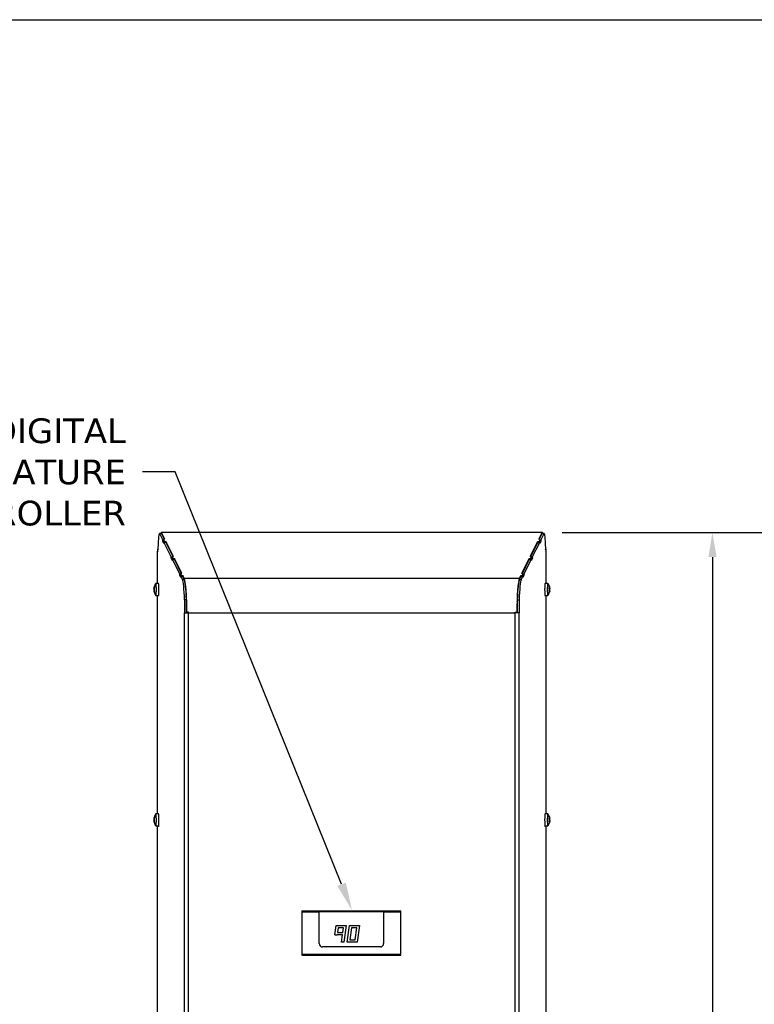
# Model space of a CAD drawing. Header units: inches. Extents: x -1 to 128, y 3 to 101.
# Tile 8 of 17: x 21 to 43, y 71 to 101. Entities that reach past the tile are written whole.
import ezdxf
from ezdxf import colors
from ezdxf.entities.mleader import LeaderData, LeaderLine
from ezdxf.math import Vec2, Vec3

# ---------------------------------------------------------------- set-up
doc = ezdxf.new("R2010")
doc.units = ezdxf.units.IN
doc.header["$LTSCALE"] = 12
doc.header["$MEASUREMENT"] = 0
doc.header["$PDSIZE"] = -1
doc.linetypes.add('SLD-Solid', pattern=[0])
doc.layers.add('DIMENSIONS', color=140, linetype='SLD-Solid', lineweight=25)
doc.layers.add('TEXT', color=140, linetype='SLD-Solid', lineweight=25)
doc.styles.get("Standard").update_dxf_attribs({"font": 'verdana.ttf'})
doc.dimstyles.get("Standard").update_dxf_attribs({"dimtxt": 0.18, "dimasz": 0.18, "dimexe": 0.18, "dimexo": 0.0625, "dimgap": 0.09, "dimtad": 0, "dimtih": 1, "dimtoh": 1, "dimdec": 4, "dimzin": 0, "dimdsep": 46, "dimtxsty": 'Standard', "dimcen": 0.09, "dimadec": 0, "dimazin": 0, "dimtfac": 1, "dimtdec": 4, "dimtofl": 0, "dimtmove": 0, "dimatfit": 3, "dimfxl": 1, "dimtolj": 1, "dimtzin": 0, "dimarcsym": 0})

# ---------------------------------------------------------------- blocks, each defined once
blk = doc.blocks.new('*D93')
at = {"layer": 'Defpoints', "color": 0, "transparency": 16777216}
for p in [(36.948, 85.627), (42.118, 85.627), (37.055, 47.917)]:
    blk.add_point(p, dxfattribs=at)
at = {"layer": 'DIMENSIONS', "color": 0, "lineweight": -2, "transparency": 16777216}
for p, q in [((37.548, 85.627), (43.618, 85.627)), ((42.118, 84.877), (42.118, 68.233)), ((42.118, 48.667), (42.118, 64.192)), ((37.655, 47.917), (43.618, 47.917))]:
    blk.add_line(p, q, dxfattribs=at)
at = {"layer": 'DIMENSIONS', "color": 0, "transparency": 16777216}
for points in [[(41.993, 84.877), (42.243, 84.877), (42.118, 85.627)], [(41.993, 48.667), (42.243, 48.667), (42.118, 47.917)]]:
    blk.add_solid(points, dxfattribs=at)
at = {"layer": 'DIMENSIONS', "color": 0, "transparency": 16777216, "insert": (42.118, 66.212), "char_height": 0.75, "attachment_point": 5}
blk.add_mtext('\\A1; 37.71\\P [957.85]\\P (480V)', dxfattribs=at)

msp = doc.modelspace()

# ---------------------------------------------------------------- linework, layer by layer
for p, q in [((25.29339, 85.32987), (25.31461, 85.57244)), ((25.37768, 85.59751), (25.3199, 85.59751)), ((25.37897, 85.59622), (25.3212, 85.59622)), ((25.3212, 85.59622), (25.42333, 85.39037)), ((36.94824, 85.6275), (25.37867, 85.6275)), ((25.37897, 85.59622), (25.46829, 85.41622)), ((36.94648, 85.62574), (25.38044, 85.62574)), ((25.48428, 85.41646), (25.38044, 85.62574)), ((36.84264, 85.41646), (36.94648, 85.62574)), ((36.85863, 85.41622), (36.94794, 85.59622)), ((36.90358, 85.39037), (37.00572, 85.59622)), ((36.94794, 85.59622), (37.00572, 85.59622)), ((37.00702, 85.59751), (36.94924, 85.59751)), ((37.01231, 85.57244), (37.03353, 85.32987)), ((25.27683, 85.09547), (25.29535, 85.3072)), ((25.29535, 85.3072), (25.29339, 85.32987)), ((25.42286, 85.35984), (25.42333, 85.39037)), ((25.44674, 85.35984), (25.42286, 85.35984)), ((25.4572, 85.29063), (25.42286, 85.35984)), ((25.44674, 85.39037), (25.42333, 85.39037)), ((25.48428, 85.41646), (25.44674, 85.41589)), ((25.44674, 85.35877), (25.44674, 85.41589)), ((25.44674, 85.41589), (25.47764, 85.35361)), ((25.44674, 85.35877), (25.4654, 85.32116)), ((25.45767, 85.32116), (25.4572, 85.29063)), ((25.45767, 85.32116), (25.68086, 84.87135)), ((25.51545, 85.32116), (25.45767, 85.32116)), ((25.47764, 85.35361), (25.51518, 85.35417)), ((25.47764, 85.32116), (25.47764, 85.35361)), ((25.51518, 85.35417), (25.51467, 85.32116)), ((25.7418, 84.89743), (25.51518, 85.35417)), ((25.51545, 85.32116), (25.72581, 84.89719)), ((36.58511, 84.89743), (36.81174, 85.35417)), ((36.6011, 84.89719), (36.81147, 85.32116)), ((36.64606, 84.87135), (36.86925, 85.32116)), ((36.81147, 85.32116), (36.86925, 85.32116)), ((36.81224, 85.32116), (36.81174, 85.35417)), ((36.81174, 85.35417), (36.84928, 85.35361)), ((36.88018, 85.41589), (36.84264, 85.41646)), ((36.84928, 85.35361), (36.88018, 85.41589)), ((36.84928, 85.32116), (36.84928, 85.35361)), ((36.86152, 85.32116), (36.88018, 85.35877)), ((36.86971, 85.29063), (36.86925, 85.32116)), ((36.90405, 85.35984), (36.86971, 85.29063)), ((36.88018, 85.35877), (36.88018, 85.41589)), ((36.88018, 85.39037), (36.90358, 85.39037)), ((36.88018, 85.35984), (36.90405, 85.35984)), ((36.90358, 85.39037), (36.90405, 85.35984)), ((37.03353, 85.32987), (37.03156, 85.3072)), ((37.03156, 85.3072), (37.05009, 85.09547)), ((25.26508, 84.07958), (25.26508, 85.05408)), ((25.26508, 85.05408), (25.26552, 85.05408)), ((25.26552, 85.05413), (25.26739, 85.03276)), ((25.26552, 85.05408), (25.27055, 85.05408)), ((25.26739, 85.03276), (25.27486, 85.11814)), ((25.27881, 85.11814), (25.27486, 85.11814)), ((25.27486, 85.11814), (25.27683, 85.09547)), ((37.0481, 85.11814), (37.05205, 85.11814)), ((37.05009, 85.09547), (37.05205, 85.11814)), ((37.05205, 85.11814), (37.05952, 85.03276)), ((37.06139, 85.05413), (37.05636, 85.05413)), ((37.05952, 85.03276), (37.06139, 85.05413)), ((37.06184, 85.05408), (37.0614, 85.05408)), ((37.06184, 84.07958), (37.06184, 85.05408)), ((25.68039, 84.84081), (25.68086, 84.87135)), ((25.70426, 84.84081), (25.68039, 84.84081)), ((25.71473, 84.77161), (25.68039, 84.84081)), ((25.70426, 84.87135), (25.68086, 84.87135)), ((25.7418, 84.89743), (25.70426, 84.89687)), ((25.70426, 84.83975), (25.70426, 84.89687)), ((25.70426, 84.89687), (25.73516, 84.83459)), ((25.70426, 84.83975), (25.72292, 84.80214)), ((25.71519, 84.80214), (25.71473, 84.77161)), ((25.71519, 84.80214), (25.93838, 84.35232)), ((25.77297, 84.80214), (25.71519, 84.80214)), ((25.73516, 84.83459), (25.7727, 84.83515)), ((25.73516, 84.80214), (25.73516, 84.83459)), ((25.7727, 84.83515), (25.7722, 84.80214)), ((25.99933, 84.37841), (25.7727, 84.83515)), ((25.77297, 84.80214), (25.98333, 84.37817)), ((36.32759, 84.37841), (36.55421, 84.83515)), ((36.34358, 84.37817), (36.55394, 84.80214)), ((36.38853, 84.35232), (36.61172, 84.80214)), ((36.55394, 84.80214), (36.61172, 84.80214)), ((36.55472, 84.80214), (36.55421, 84.83515)), ((36.55421, 84.83515), (36.59175, 84.83459)), ((36.62265, 84.89687), (36.58511, 84.89743)), ((36.59175, 84.83459), (36.62265, 84.89687)), ((36.59175, 84.80214), (36.59175, 84.83459)), ((36.60399, 84.80214), (36.62265, 84.83975)), ((36.61219, 84.77161), (36.61172, 84.80214)), ((36.64653, 84.84081), (36.61219, 84.77161)), ((36.62265, 84.83975), (36.62265, 84.89687)), ((36.62265, 84.87135), (36.64606, 84.87135)), ((36.62265, 84.84081), (36.64653, 84.84081)), ((36.64606, 84.87135), (36.64653, 84.84081)), ((25.93791, 84.32179), (25.93838, 84.35232)), ((25.96179, 84.32179), (25.93791, 84.32179)), ((25.97225, 84.25259), (25.93791, 84.32179)), ((25.96179, 84.35232), (25.93838, 84.35232)), ((25.99933, 84.37841), (25.96179, 84.37785)), ((25.96179, 84.32073), (25.96179, 84.37785)), ((25.96179, 84.37785), (25.99269, 84.31557)), ((36.36513, 84.37785), (36.32759, 84.37841)), ((36.33423, 84.31557), (36.36513, 84.37785)), ((36.389, 84.32179), (36.35467, 84.25259)), ((36.36513, 84.32073), (36.36513, 84.37785)), ((36.36513, 84.35232), (36.38853, 84.35232)), ((36.36513, 84.32179), (36.389, 84.32179)), ((36.38853, 84.35232), (36.389, 84.32179)), ((25.29029, 84.07958), (25.21059, 84.07958)), ((25.96179, 84.32073), (25.98045, 84.28312)), ((25.97272, 84.28312), (25.97225, 84.25259)), ((25.97272, 84.28312), (26.01541, 84.19708)), ((26.0305, 84.28312), (25.97272, 84.28312)), ((25.99269, 84.31557), (26.03023, 84.31613)), ((25.99269, 84.28312), (25.99269, 84.31557)), ((26.07319, 84.19708), (26.01541, 84.19708)), ((26.03023, 84.31613), (26.02972, 84.28312)), ((26.07519, 84.22551), (26.03023, 84.31613)), ((26.0305, 84.28312), (26.07319, 84.19708)), ((36.25172, 84.22551), (26.07519, 84.22551)), ((36.25172, 84.22551), (36.29669, 84.31613)), ((36.25373, 84.19708), (36.29642, 84.28312)), ((36.25373, 84.19708), (36.3115, 84.19708)), ((36.29642, 84.28312), (36.3542, 84.28312)), ((36.29719, 84.28312), (36.29669, 84.31613)), ((36.29669, 84.31613), (36.33423, 84.31557)), ((36.3115, 84.19708), (36.3542, 84.28312)), ((36.33423, 84.28312), (36.33423, 84.31557)), ((36.34647, 84.28312), (36.36513, 84.32073)), ((36.35467, 84.25259), (36.3542, 84.28312)), ((37.11638, 84.07958), (37.03669, 84.07958)), ((25.15114, 83.92182), (25.16205, 83.92182)), ((25.15118, 83.87045), (25.16201, 83.87045)), ((25.15196, 83.93834), (25.16131, 83.93834)), ((25.15201, 83.85406), (25.16114, 83.85406)), ((25.153, 83.91247), (25.1673, 83.91247)), ((25.15302, 83.87958), (25.16626, 83.87958)), ((25.1552, 83.95683), (25.16445, 83.95683)), ((25.15527, 83.83557), (25.16481, 83.83557)), ((25.15598, 83.96186), (25.16535, 83.96186)), ((25.16556, 83.83129), (25.15609, 83.83129)), ((25.15748, 83.96448), (25.16575, 83.96448)), ((25.15756, 83.82881), (25.16589, 83.82881)), ((25.16212, 83.97383), (25.16604, 83.97383)), ((25.16221, 83.81968), (25.16607, 83.81968)), ((37.17364, 83.92582), (37.1586, 83.92582)), ((37.17254, 83.84561), (37.1586, 83.84561)), ((37.17418, 83.8447), (37.15874, 83.8447)), ((37.16705, 83.84062), (37.16018, 83.84062)), ((37.16684, 83.84059), (37.16019, 83.84059)), ((37.17385, 83.87486), (37.16241, 83.87486)), ((37.17615, 83.90938), (37.16273, 83.90938)), ((37.16813, 83.97679), (37.165, 83.97679)), ((37.17623, 83.8904), (37.16521, 83.8904)), ((37.16881, 83.81797), (37.16624, 83.81797)), ((37.17225, 83.96125), (37.16747, 83.96125)), ((37.16799, 83.95254), (37.17377, 83.95254)), ((37.17279, 83.83441), (37.16846, 83.83441)), ((25.21059, 83.71358), (25.29029, 83.71358)), ((25.26508, 77.07958), (25.26508, 83.71358)), ((26.08275, 83.5774), (26.08275, 83.18358)), ((26.14053, 83.5774), (26.08275, 83.5774)), ((26.14053, 83.5774), (26.14053, 83.18358)), ((36.18638, 83.5774), (36.18638, 83.18358)), ((36.18638, 83.5774), (36.24416, 83.5774)), ((36.24416, 83.5774), (36.24416, 83.18358)), ((37.03669, 83.71358), (37.11638, 83.71358)), ((37.06184, 77.07958), (37.06184, 83.71358)), ((26.08275, 83.18358), (26.08319, 83.18358)), ((26.08319, 47.94658), (26.08319, 83.18358)), ((26.08319, 83.18358), (26.19875, 83.18358)), ((26.14659, 83.20358), (26.15166, 83.20474)), ((26.19875, 83.20358), (26.14659, 83.20358)), ((26.19875, 83.20474), (26.15166, 83.20474)), ((26.16719, 83.18358), (26.16719, 83.20358)), ((26.19875, 83.18358), (26.19875, 83.20474)), ((26.19875, 47.94658), (26.19875, 83.18358)), ((26.19875, 83.18358), (36.12816, 83.18358)), ((36.12816, 83.20474), (36.17525, 83.20474)), ((36.12816, 83.18358), (36.12816, 83.20474)), ((36.12816, 83.20358), (36.18032, 83.20358)), ((36.12816, 47.94658), (36.12816, 83.18358)), ((36.24372, 83.18358), (36.12816, 83.18358)), ((36.16719, 83.20358), (36.16719, 83.18358)), ((36.16719, 83.20358), (36.16719, 83.18358)), ((36.16763, 83.18358), (36.16763, 83.20358)), ((36.17525, 83.20474), (36.18032, 83.20358)), ((36.24372, 47.94658), (36.24372, 83.18358)), ((36.24416, 83.18358), (36.24372, 83.18358)), ((25.15114, 76.92182), (25.16205, 76.92182)), ((25.15118, 76.87045), (25.16201, 76.87045)), ((25.15196, 76.93834), (25.16131, 76.93834)), ((25.15201, 76.85406), (25.16114, 76.85406)), ((25.153, 76.91247), (25.1673, 76.91247)), ((25.15302, 76.87958), (25.16626, 76.87958)), ((25.1552, 76.95683), (25.16445, 76.95683)), ((25.15598, 76.96186), (25.16535, 76.96186)), ((25.15748, 76.96448), (25.16575, 76.96448)), ((25.16212, 76.97383), (25.16604, 76.97383)), ((25.29029, 77.07958), (25.21059, 77.07958)), ((37.11638, 77.07958), (37.03669, 77.07958)), ((37.17364, 76.92582), (37.1586, 76.92582)), ((37.17385, 76.87486), (37.16241, 76.87486)), ((37.17615, 76.90938), (37.16273, 76.90938)), ((37.16813, 76.97679), (37.165, 76.97679)), ((37.17623, 76.8904), (37.16521, 76.8904)), ((37.17225, 76.96125), (37.16747, 76.96125)), ((37.16799, 76.95254), (37.17377, 76.95254)), ((25.15527, 76.83557), (25.16481, 76.83557)), ((25.16556, 76.83129), (25.15609, 76.83129)), ((25.15756, 76.82881), (25.16589, 76.82881)), ((25.16221, 76.81968), (25.16607, 76.81968)), ((25.21059, 76.71358), (25.29029, 76.71358)), ((25.26508, 70.88468), (25.26508, 76.71358)), ((37.03669, 76.71358), (37.11638, 76.71358)), ((37.06184, 70.76668), (37.06184, 76.71358)), ((37.17254, 76.84561), (37.1586, 76.84561)), ((37.17418, 76.8447), (37.15874, 76.8447)), ((37.16705, 76.84062), (37.16018, 76.84062)), ((37.16684, 76.84059), (37.16019, 76.84059)), ((37.16881, 76.81797), (37.16624, 76.81797)), ((37.17279, 76.83441), (37.16846, 76.83441)), ((29.64927, 74.13414), (32.64927, 74.13414)), ((29.64927, 74.13414), (29.64927, 74.10199)), ((29.64927, 74.10199), (30.17427, 74.10199)), ((29.64927, 74.10199), (29.64927, 72.82255)), ((30.17427, 74.10199), (30.17427, 74.10735)), ((32.12927, 74.10735), (30.17427, 74.10735)), ((30.17427, 73.13727), (30.17427, 74.10199)), ((32.12927, 74.10199), (32.12927, 74.10735)), ((32.12927, 74.10199), (32.64927, 74.10199)), ((32.12927, 74.10199), (32.12927, 73.13727)), ((32.64927, 74.10199), (32.64927, 74.13414)), ((32.64927, 72.82255), (32.64927, 74.10199)), ((30.64709, 73.40184), (30.69078, 73.68727)), ((30.69078, 73.68727), (30.99427, 73.68727)), ((30.75088, 73.61727), (30.72869, 73.47227)), ((30.91274, 73.61727), (30.75088, 73.61727)), ((30.89055, 73.47227), (30.91274, 73.61727)), ((30.99427, 73.68727), (30.91775, 73.18727)), ((31.02105, 73.18727), (31.09132, 73.68727)), ((31.09132, 73.68727), (31.39427, 73.68727)), ((31.15217, 73.61727), (31.10158, 73.25727)), ((31.31374, 73.61727), (31.15217, 73.61727)), ((31.26315, 73.25727), (31.31374, 73.61727)), ((31.39427, 73.68727), (31.324, 73.18727)), ((30.64709, 73.40184), (30.71793, 73.40197)), ((30.71797, 73.40227), (30.71793, 73.40197)), ((30.87984, 73.40227), (30.71797, 73.40227)), ((30.72869, 73.47227), (30.89055, 73.47227)), ((30.84693, 73.18727), (30.87984, 73.40227)), ((32.02927, 73.03727), (30.27427, 73.03727)), ((30.91775, 73.18727), (30.84693, 73.18727)), ((31.324, 73.18727), (31.02105, 73.18727)), ((31.10158, 73.25727), (31.26315, 73.25727)), ((29.64927, 72.82255), (32.64927, 72.82255)), ((29.64927, 72.82255), (29.64927, 72.79039)), ((29.64927, 72.79039), (32.64927, 72.79039)), ((32.64927, 72.79039), (32.64927, 72.82255))]:
    msp.add_line(p, q)
for centre, radius, start, end in [((25.44876, 83.89658), 0.30107, 142.854325, 165.277309), ((36.87822, 83.89658), 0.30107, 11.697741, 37.145675), ((25.22186, 83.9266), 0.07088, 170.465111, 183.866057), ((25.22102, 83.8658), 0.07, 176.196512, 189.658034), ((25.06472, 83.89597), 0.08981, 349.484664, 10.585154), ((25.44876, 83.89658), 0.30107, 194.913513, 217.145675), ((25.19469, 83.93259), 0.03395, 168.940952, 196.913595), ((25.19537, 83.86141), 0.03458, 163.328327, 191.002841), ((25.1265, 83.89711), 0.04359, 337.870732, 22.199087), ((36.87822, 83.89658), 0.30107, 322.854325, 345.020358), ((37.11748, 83.89307), 0.04784, 348.804919, 11.682853), ((36.87822, 83.89658), 0.30107, 345.020358, 347.921705), ((37.08749, 83.89951), 0.08921, 354.138026, 6.349747), ((35.96744, 83.55758), 0.22, 352.840616, 354.37418), ((25.22186, 76.9266), 0.07088, 170.465111, 183.866057), ((25.22102, 76.8658), 0.07, 176.196512, 189.658034), ((25.06472, 76.89597), 0.08981, 349.484664, 10.585154), ((25.44876, 76.89658), 0.30107, 142.854325, 165.277309), ((25.19469, 76.93259), 0.03395, 168.940952, 196.913595), ((25.19537, 76.86141), 0.03458, 163.328327, 191.002841), ((25.1265, 76.89711), 0.04359, 337.870732, 22.199087), ((36.87822, 76.89658), 0.30107, 11.697741, 37.145675), ((37.11748, 76.89307), 0.04784, 348.804919, 11.682853), ((37.08749, 76.89951), 0.08921, 354.138026, 6.349747), ((25.44876, 76.89658), 0.30107, 194.913513, 217.145675), ((36.87822, 76.89658), 0.30107, 322.854325, 345.020358), ((36.87822, 76.89658), 0.30107, 345.020358, 347.921705), ((30.27429, 73.13728), 0.10002, 180.009332, 269.990668), ((32.02928, 73.13726), 0.09999, 269.996539, 0.003461)]:
    msp.add_arc(centre, radius, start, end)
for centre, major_axis, ratio, start_param, end_param in [((25.3199, 85.5115), (0, -0.08601), 0.08715574, 2.96771055, 3.92508454), ((25.37867, 85.5115), (0, -0.116), 0.08748866, 2.96705973, 3.87709491), ((25.37768, 85.5115), (0, -0.08601), 0.08715574, 2.96771055, 3.14159265), ((36.94824, 85.5115), (0, -0.116), 0.08748866, 2.4060904, 3.31612558), ((36.94924, 85.5115), (0, -0.08601), 0.08715574, 3.14159265, 3.31547476), ((37.00702, 85.5115), (0, -0.08601), 0.08715574, 2.35810077, 3.31547476), ((25.21059, 83.89658), (0, 0.183), 0.08715574, 0, 0.11454618), ((25.21059, 83.89658), (0, 0.183), 0.08715574, 3.02704648, 6.28318531), ((25.29029, 83.89658), (0, 0.183), 0.08715574, 3.14159265, 6.28318531), ((25.99989, 83.18358), (0, 1.02901), 0.08715574, 5.10511993, 6.1093032), ((26.05767, 83.18358), (0, 1.02901), 0.08715574, 5.10511993, 6.1093032), ((26.05912, 83.18358), (0, 1.058), 0.08748866, 4.73239031, 6.10865238), ((36.2678, 83.18358), (0, 1.058), 0.08748866, 0.17453293, 1.55079499), ((36.26924, 83.18358), (0, 1.02901), 0.08715574, 0.17388211, 1.17806538), ((36.32702, 83.18358), (0, 1.02901), 0.08715574, 0.17388211, 1.17806538), ((37.03669, 83.89658), (0, 0.183), 0.08715574, 0, 3.14159265), ((37.11638, 83.89658), (0, 0.183), 0.08715574, 0, 3.25613883), ((37.11638, 83.89658), (0, 0.183), 0.08715574, 6.16863913, 6.28318531), ((25.44637, 83.94315), (-0.2958, -0.01513), 0.5041161, 0.04167911, 0.10507246), ((25.44643, 83.84963), (-0.29583, 0.01465), 0.49205426, 6.17730558, 6.24069893), ((25.44405, 83.8962), (-0.02368, 0.29524), 0.99617036, 1.28490202, 1.34829537), ((25.44405, 83.8962), (0.02368, -0.29524), 0.99617036, 4.77542487, 4.83881822), ((25.45108, 83.94353), (-0.29583, 0.01465), 0.49205426, 6.17730558, 6.24069893), ((25.45114, 83.85001), (-0.2958, -0.01513), 0.5041161, 0.04167911, 0.10507246), ((25.44637, 83.94315), (-0.2958, -0.01513), 0.5041161, -0.30725109, -0.24385774), ((25.44643, 83.84963), (-0.29583, 0.01465), 0.49205426, 0.24305047, 0.30644382), ((25.45346, 83.89696), (-0.02368, 0.29524), 0.99617036, 1.28490203, 1.34829538), ((25.45346, 83.89696), (0.02368, -0.29524), 0.99617036, 4.77542488, 4.83881823), ((25.45108, 83.94353), (-0.29583, 0.01465), 0.49205426, 0.24305047, 0.30644382), ((25.45114, 83.85001), (-0.2958, -0.01513), 0.5041161, -0.30725109, -0.24385774), ((25.28998, 83.79658), (0, 0.1), 0.08715574, 2.54990401, 3.93788836), ((37.03694, 83.79658), (0, 0.1), 0.08715574, 2.33885695, 3.7332813), ((36.87426, 83.86733), (0.29352, -0.0397), 0.83740494, 0.30290764, 0.36630099), ((36.87404, 83.92126), (0.29202, 0.04951), 0.8860007, 5.88793505, 5.9513284), ((36.87799, 83.95051), (0.29619, 0.00126), 0.04859576, -0.29353172, -0.23013837), ((36.87845, 83.84265), (0.29619, 0.00126), 0.04859576, -0.29353172, -0.23013837), ((36.87404, 83.92126), (-0.29202, -0.04951), 0.8860007, 3.0952726, 3.15866595), ((36.87426, 83.86733), (-0.29352, 0.0397), 0.83740494, 3.0955701, 3.15896345), ((36.88218, 83.92582), (0.29352, -0.0397), 0.83740494, 0.30290764, 0.36630099), ((36.88241, 83.87189), (0.29202, 0.04951), 0.8860007, 5.88793505, 5.9513284), ((36.87845, 83.84265), (0.29619, 0.00126), 0.04859576, 0.05539847, 0.11879182), ((36.88241, 83.87189), (-0.29202, -0.04951), 0.8860007, 3.0952726, 3.15866595), ((36.88218, 83.92582), (-0.29352, 0.0397), 0.83740494, 3.0955701, 3.15896345), ((26.05912, 83.18358), (0, 1), 0.08748866, 4.73239031, 5.08733802), ((36.2678, 83.18358), (0, 1), 0.08748866, 1.19584729, 1.55079499), ((25.44637, 76.94315), (-0.2958, -0.01513), 0.5041161, 0.04167911, 0.10507246), ((25.44643, 76.84963), (-0.29583, 0.01465), 0.49205426, 6.17730558, 6.24069893), ((25.44405, 76.8962), (-0.02368, 0.29524), 0.99617036, 1.28490203, 1.34829538), ((25.44405, 76.8962), (0.02368, -0.29524), 0.99617036, 4.77542488, 4.83881823), ((25.45108, 76.94353), (-0.29583, 0.01465), 0.49205426, 6.17730558, 6.24069893), ((25.44637, 76.94315), (-0.2958, -0.01513), 0.5041161, -0.30725109, -0.24385774), ((25.45346, 76.89696), (-0.02368, 0.29524), 0.99617036, 1.28490203, 1.34829538), ((25.45346, 76.89696), (0.02368, -0.29524), 0.99617036, 4.77542488, 4.83881823), ((25.45108, 76.94353), (-0.29583, 0.01465), 0.49205426, 0.24305047, 0.30644382), ((25.45114, 76.85001), (-0.2958, -0.01513), 0.5041161, -0.30725109, -0.24385774), ((25.21059, 76.89658), (0, 0.183), 0.08715574, 0, 0.11454618), ((25.21059, 76.89658), (0, 0.183), 0.08715574, 3.02704648, 6.28318531), ((25.29029, 76.89658), (0, 0.183), 0.08715574, 3.14159265, 6.28318531), ((37.03669, 76.89658), (0, 0.183), 0.08715574, 0, 3.14159265), ((37.11638, 76.89658), (0, 0.183), 0.08715574, 0, 3.25613883), ((37.11638, 76.89658), (0, 0.183), 0.08715574, 6.16863913, 6.28318531), ((36.87426, 76.86733), (0.29352, -0.0397), 0.83740494, 0.30290764, 0.36630099), ((36.87404, 76.92126), (0.29202, 0.04951), 0.8860007, 5.88793505, 5.9513284), ((36.87799, 76.95051), (0.29619, 0.00126), 0.04859576, -0.29353172, -0.23013837), ((36.87404, 76.92126), (-0.29202, -0.04951), 0.8860007, 3.0952726, 3.15866595), ((36.88218, 76.92582), (0.29352, -0.0397), 0.83740494, 0.30290764, 0.36630099), ((36.88241, 76.87189), (-0.29202, -0.04951), 0.8860007, 3.0952726, 3.15866595), ((36.88218, 76.92582), (-0.29352, 0.0397), 0.83740494, 3.0955701, 3.15896345), ((25.45114, 76.85001), (-0.2958, -0.01513), 0.5041161, 0.04167911, 0.10507246), ((25.44643, 76.84963), (-0.29583, 0.01465), 0.49205426, 0.24305047, 0.30644382), ((25.28998, 76.79658), (0, 0.1), 0.08715574, 2.54990401, 3.93789751), ((37.03694, 76.79658), (0, 0.1), 0.08715574, 2.3388517, 3.7332813), ((36.87845, 76.84265), (0.29619, 0.00126), 0.04859576, -0.29353172, -0.23013837), ((36.87426, 76.86733), (-0.29352, 0.0397), 0.83740494, 3.0955701, 3.15896345), ((36.88241, 76.87189), (0.29202, 0.04951), 0.8860007, 5.88793505, 5.9513284), ((36.87845, 76.84265), (0.29619, 0.00126), 0.04859576, 0.05539847, 0.11879182)]:
    msp.add_ellipse(centre, major_axis=major_axis, ratio=ratio, start_param=start_param, end_param=end_param)
for points in [[(25.1552, 83.95683), (25.15555, 83.95855), (25.1559, 83.96025), (25.15623, 83.9619)], [(25.15618, 83.83115), (25.15589, 83.8326), (25.15558, 83.83408), (25.15527, 83.83557)], [(25.1552, 76.95683), (25.15558, 76.95867), (25.15595, 76.9605), (25.1563, 76.96225)], [(25.15616, 76.83124), (25.15587, 76.83266), (25.15558, 76.83411), (25.15527, 76.83557)]]:
    msp.add_open_spline(points, degree=3)
for points, knots in [([(25.15582, 83.96434), (25.1556, 83.9627), (25.15564, 83.96184), (25.15621, 83.96189), (25.15675, 83.96279), (25.15748, 83.96448)], [0, 0, 0, 0, 0.5, 0.5, 1, 1, 1, 1]), ([(25.15756, 83.82881), (25.15683, 83.83046), (25.15629, 83.83132), (25.15572, 83.83127), (25.15568, 83.83036), (25.15591, 83.82868)], [0, 0, 0, 0, 0.5, 0.5, 1, 1, 1, 1]), ([(25.16212, 83.97383), (25.16305, 83.9755), (25.16392, 83.97641), (25.16529, 83.97648), (25.16581, 83.97562), (25.16632, 83.97231), (25.16631, 83.96989), (25.1658, 83.96417), (25.16529, 83.96089), (25.16461, 83.95759)], [0, 0, 0, 0, 0.25, 0.25, 0.5, 0.5, 0.75, 0.75, 1, 1, 1, 1]), ([(25.16468, 83.83633), (25.16537, 83.83303), (25.16588, 83.82975), (25.1664, 83.824), (25.16641, 83.82152), (25.16591, 83.81812), (25.1654, 83.81722), (25.16402, 83.81719), (25.16315, 83.81805), (25.16221, 83.81968)], [0, 0, 0, 0, 0.25, 0.25, 0.5, 0.5, 0.75, 0.75, 1, 1, 1, 1]), ([(37.16022, 83.9183), (37.15937, 83.92107), (37.1587, 83.9243), (37.15787, 83.93089), (37.15771, 83.93427), (37.15798, 83.94024), (37.1584, 83.94278), (37.15969, 83.94636), (37.16055, 83.94739), (37.16153, 83.94755)], [0, 0, 0, 0, 0.25, 0.25, 0.5, 0.5, 0.75, 0.75, 1, 1, 1, 1]), ([(37.16199, 83.83969), (37.16101, 83.83953), (37.16014, 83.84024), (37.15883, 83.84324), (37.15838, 83.84554), (37.15806, 83.85118), (37.15819, 83.85446), (37.15897, 83.86108), (37.15962, 83.8644), (37.16044, 83.86734)], [0, 0, 0, 0, 0.25, 0.25, 0.5, 0.5, 0.75, 0.75, 1, 1, 1, 1]), ([(37.16527, 83.97519), (37.16471, 83.97812), (37.16433, 83.98064), (37.16401, 83.98423), (37.16407, 83.98531), (37.16466, 83.98564), (37.16517, 83.9849), (37.16648, 83.98186), (37.16729, 83.97957), (37.16813, 83.97679)], [0, 0, 0, 0, 0.25, 0.25, 0.5, 0.5, 0.75, 0.75, 1, 1, 1, 1]), ([(37.16881, 83.81797), (37.16799, 83.81503), (37.16721, 83.81252), (37.16592, 83.80893), (37.16541, 83.80785), (37.16483, 83.80752), (37.16476, 83.80826), (37.16505, 83.8113), (37.16541, 83.81359), (37.16594, 83.81637)], [0, 0, 0, 0, 0.25, 0.25, 0.5, 0.5, 0.75, 0.75, 1, 1, 1, 1]), ([(37.16638, 83.94845), (37.16715, 83.94862), (37.16768, 83.94966), (37.16817, 83.95325), (37.16812, 83.95579), (37.16778, 83.95874)], [0, 0, 0, 0, 0.5, 0.5, 1, 1, 1, 1]), ([(37.16832, 83.83191), (37.16864, 83.8347), (37.16867, 83.83699), (37.16815, 83.84002), (37.16761, 83.84076), (37.16684, 83.84059)], [0, 0, 0, 0, 0.5, 0.5, 1, 1, 1, 1]), ([(37.17143, 83.9526), (37.17135, 83.95229), (37.17129, 83.95189), (37.1711, 83.94992), (37.17111, 83.94761), (37.17142, 83.94197), (37.17173, 83.93869), (37.17256, 83.93208), (37.17308, 83.92876), (37.17364, 83.92582)], [0.17116719, 0.17116719, 0.17116719, 0.17116719, 0.25, 0.25, 0.5, 0.5, 0.75, 0.75, 1, 1, 1, 1]), ([(37.17385, 83.87486), (37.17332, 83.87208), (37.17283, 83.86886), (37.17206, 83.86227), (37.17178, 83.85888), (37.17151, 83.85291), (37.17153, 83.85038), (37.17184, 83.8468), (37.17214, 83.84577), (37.17254, 83.84561)], [0, 0, 0, 0, 0.25, 0.25, 0.5, 0.5, 0.75, 0.75, 1, 1, 1, 1]), ([(37.17225, 83.96125), (37.17288, 83.95846), (37.17335, 83.95616), (37.17387, 83.95313), (37.17391, 83.9524), (37.17372, 83.95256)], [0, 0, 0, 0, 0.5, 0.5, 1, 1, 1, 1]), ([(37.17418, 83.8447), (37.17437, 83.84454), (37.17434, 83.8435), (37.17385, 83.83991), (37.1734, 83.83737), (37.17279, 83.83441)], [0, 0, 0, 0, 0.5, 0.5, 1, 1, 1, 1]), ([(25.15582, 76.96434), (25.1556, 76.9627), (25.15564, 76.96184), (25.15621, 76.96189), (25.15675, 76.96279), (25.15748, 76.96448)], [0, 0, 0, 0, 0.5, 0.5, 1, 1, 1, 1]), ([(25.16212, 76.97383), (25.16305, 76.9755), (25.16392, 76.97641), (25.16529, 76.97648), (25.16581, 76.97562), (25.16632, 76.97231), (25.16631, 76.96989), (25.1658, 76.96417), (25.16529, 76.96089), (25.16461, 76.95759)], [0, 0, 0, 0, 0.25, 0.25, 0.5, 0.5, 0.75, 0.75, 1, 1, 1, 1]), ([(37.16022, 76.9183), (37.15937, 76.92107), (37.1587, 76.9243), (37.15787, 76.93089), (37.15771, 76.93427), (37.15798, 76.94024), (37.1584, 76.94278), (37.15969, 76.94636), (37.16055, 76.94739), (37.16153, 76.94755)], [0, 0, 0, 0, 0.25, 0.25, 0.5, 0.5, 0.75, 0.75, 1, 1, 1, 1]), ([(37.16199, 76.83969), (37.16101, 76.83953), (37.16014, 76.84024), (37.15883, 76.84324), (37.15838, 76.84554), (37.15806, 76.85118), (37.15819, 76.85446), (37.15897, 76.86108), (37.15962, 76.8644), (37.16044, 76.86734)], [0, 0, 0, 0, 0.25, 0.25, 0.5, 0.5, 0.75, 0.75, 1, 1, 1, 1]), ([(37.16527, 76.97519), (37.16471, 76.97812), (37.16433, 76.98064), (37.16401, 76.98423), (37.16407, 76.98531), (37.16466, 76.98564), (37.16517, 76.9849), (37.16648, 76.98186), (37.16729, 76.97957), (37.16813, 76.97679)], [0, 0, 0, 0, 0.25, 0.25, 0.5, 0.5, 0.75, 0.75, 1, 1, 1, 1]), ([(37.16638, 76.94845), (37.16715, 76.94862), (37.16768, 76.94966), (37.16817, 76.95325), (37.16812, 76.95579), (37.16778, 76.95874)], [0, 0, 0, 0, 0.5, 0.5, 1, 1, 1, 1]), ([(37.17143, 76.9526), (37.17135, 76.95229), (37.17129, 76.95189), (37.1711, 76.94992), (37.17111, 76.94761), (37.17142, 76.94197), (37.17173, 76.93869), (37.17256, 76.93208), (37.17308, 76.92876), (37.17364, 76.92582)], [0.17116719, 0.17116719, 0.17116719, 0.17116719, 0.25, 0.25, 0.5, 0.5, 0.75, 0.75, 1, 1, 1, 1]), ([(37.17385, 76.87486), (37.17332, 76.87208), (37.17283, 76.86886), (37.17206, 76.86227), (37.17178, 76.85888), (37.17151, 76.85291), (37.17153, 76.85038), (37.17184, 76.8468), (37.17214, 76.84577), (37.17254, 76.84561)], [0, 0, 0, 0, 0.25, 0.25, 0.5, 0.5, 0.75, 0.75, 1, 1, 1, 1]), ([(37.17225, 76.96125), (37.17288, 76.95846), (37.17335, 76.95616), (37.17387, 76.95313), (37.17391, 76.9524), (37.17372, 76.95256)], [0, 0, 0, 0, 0.5, 0.5, 1, 1, 1, 1]), ([(25.15756, 76.82881), (25.15683, 76.83046), (25.15629, 76.83132), (25.15572, 76.83127), (25.15568, 76.83036), (25.15591, 76.82868)], [0, 0, 0, 0, 0.5, 0.5, 1, 1, 1, 1]), ([(25.16468, 76.83633), (25.16537, 76.83303), (25.16588, 76.82975), (25.1664, 76.824), (25.16641, 76.82152), (25.16591, 76.81812), (25.1654, 76.81722), (25.16402, 76.81719), (25.16315, 76.81805), (25.16221, 76.81968)], [0, 0, 0, 0, 0.25, 0.25, 0.5, 0.5, 0.75, 0.75, 1, 1, 1, 1]), ([(37.16881, 76.81797), (37.16799, 76.81503), (37.16721, 76.81252), (37.16592, 76.80893), (37.16541, 76.80785), (37.16483, 76.80752), (37.16476, 76.80826), (37.16505, 76.8113), (37.16541, 76.81359), (37.16594, 76.81637)], [0, 0, 0, 0, 0.25, 0.25, 0.5, 0.5, 0.75, 0.75, 1, 1, 1, 1]), ([(37.16832, 76.83191), (37.16864, 76.8347), (37.16867, 76.83699), (37.16815, 76.84002), (37.16761, 76.84076), (37.16684, 76.84059)], [0, 0, 0, 0, 0.5, 0.5, 1, 1, 1, 1]), ([(37.17418, 76.8447), (37.17437, 76.84454), (37.17434, 76.8435), (37.17385, 76.83991), (37.1734, 76.83737), (37.17279, 76.83441)], [0, 0, 0, 0, 0.5, 0.5, 1, 1, 1, 1])]:
    msp.add_open_spline(points, degree=3, knots=knots)
at = {"layer": 'TEXT'}
msp.add_line((-1.23908, 101.19662), (127.54934, 101.19662), dxfattribs=at)

# ---------------------------------------------------------------- dimensions: what is measured, and where the dimension line sits
at = {"layer": 'DIMENSIONS'}
dim = msp.add_linear_dim(base=(42.11849, 85.62708), p1=(37.05464, 47.91656), p2=(36.94824, 85.62708), angle=90, text=' <>\\P (480V)', dimstyle='Standard', override={"dimtxt": 0.75, "dimasz": 0.75, "dimexe": 1.5, "dimexo": 0.6, "dimgap": 0.25, "dimdec": 2, "dimzin": 1, "dimpost": '\\X', "dimtdec": 2, "dimtzin": 1}, dxfattribs=at)
dim.commit()
dim.dimension.update_dxf_attribs({"geometry": '*D93', "text_midpoint": (42.11849, 66.21233), "dimtype": 160})

# ---------------------------------------------------------------- leaders
ml = msp.add_multileader_mtext('Standard', dxfattribs=at)
ml.set_content('DIGITAL\\PTEMPERATURE\\PCONTROLLER', color=256)
ml.set_leader_properties(color=256, linetype='ByLayer', lineweight=-1)
ml.build(insert=Vec2(0, 0))
ml.multileader.update_dxf_attribs({"text_left_attachment_type": 2, "text_right_attachment_type": 2, "dogleg_length": 1, "arrow_head_size": 0.85})
ctx = ml.context
ctx.base_point, ctx.char_height, ctx.arrow_head_size, ctx.landing_gap_size, ctx.plane_origin = Vec3(16.24492, 87.46348), 0.75, 0.85, 0.5, Vec3(31.17, 74.151)
ctx.left_attachment, ctx.right_attachment, ctx.text_align_type = 2, 2, 2
notes = []
notes.append((ctx, [(0, (1, 1, 0), (25.80184, 87.46348), (-1, 0), 1, [(0, [(31.17, 74.151)], 0, [])])]))
ctx.mtext.insert, ctx.mtext.alignment, ctx.mtext.flow_direction = Vec3(24.30184, 89.08848), 3, 5
for ctx, leaders in notes:
    for number, flags, end, landing, length, lines in leaders:
        leader = LeaderData()
        leader.index, (leader.has_last_leader_line, leader.has_dogleg_vector, leader.attachment_direction) = number, flags
        leader.last_leader_point, leader.dogleg_vector, leader.dogleg_length = Vec3(end), Vec3(landing), length
        for number, points, colour, breaks in lines:
            line = LeaderLine()
            line.index, line.vertices, line.color, line.breaks = number, Vec3.list(points), colors.encode_raw_color(colour), breaks
            leader.lines.append(line)
        ctx.leaders.append(leader)

doc.saveas('drawing.dxf')
